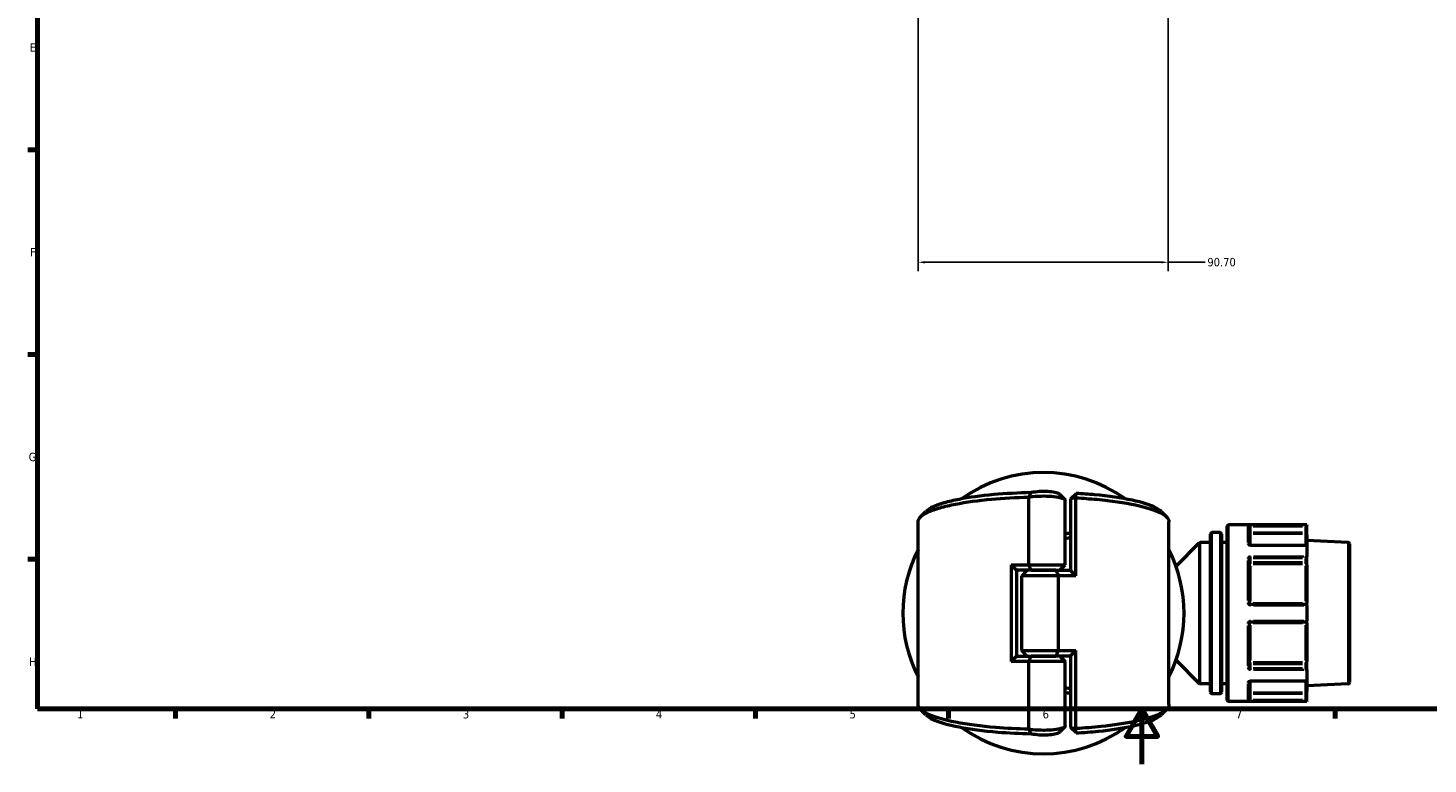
# Model space of a CAD drawing. Header units: millimetres. Extents: x 0 to 926, y 0 to 951.
# Tile 1 of 17: x 17 to 524, y 0 to 267. Entities that reach past the tile are written whole.
import ezdxf

# ---------------------------------------------------------------- set-up
doc = ezdxf.new("R2010")
doc.units = ezdxf.units.MM
for name, color, linetype, lineweight in [('Border (ANSI)', 7, 'Continuous', 70), ('Dimension (ANSI)', 7, 'Continuous', 25), ('Visible (ANSI)', 7, 'Continuous', 50), ('Visible Narrow (ANSI)', 7, 'Continuous', 35)]:
    doc.layers.add(name, color=color, linetype=linetype, lineweight=lineweight)
doc.styles.add('Note Text (ANSI)', font='tahoma.ttf')
doc.dimstyles.new('Default - mm (ANSI)', dxfattribs={"dimtxt": 3.048, "dimasz": 2.5, "dimexe": 3.175, "dimexo": 1.6002, "dimgap": 0.8, "dimtad": 0, "dimtoh": 1, "dimrnd": 1e-08, "dimzin": 4, "dimdsep": 46, "dimtxsty": 'Note Text (ANSI)', "dimcen": 0.09, "dimdle": 10, "dimclrd": 256, "dimclre": 256, "dimclrt": 256, "dimadec": 1, "dimazin": 1, "dimtfac": 1, "dimtofl": 0, "dimtmove": 0, "dimatfit": 3, "dimfxl": 1, "dimtolj": 1, "dimtzin": 4, "dimlwd": -1, "dimlwe": -1, "dimarcsym": 0})

# ---------------------------------------------------------------- blocks, each defined once
blk = doc.blocks.new('Borders Default Border')
at = {"layer": 'Border (ANSI)'}
for p, q in [((20, 222.75), (16.55, 222.75)), ((20, 148.5), (16.55, 148.5)), ((20, 74.25), (16.55, 74.25)), ((70.08, 20), (70.08, 16.55)), ((140.17, 20), (140.17, 16.55)), ((210.25, 20), (210.25, 16.55)), ((280.33, 20), (280.33, 16.55)), ((350.42, 20), (350.42, 16.55)), ((490.58, 20), (490.58, 16.55))]:
    blk.add_line(p, q, dxfattribs=at)
at = {"layer": 'Border (ANSI)', "flags": 128}
for points in [[(20, 20), (20, 574), (821, 574), (821, 20), (20, 20)], [(420.5, 0), (420.5, 20), (414.73, 10), (426.27, 10), (420.5, 20)]]:
    blk.add_lwpolyline(points, dxfattribs=at)
at = {"layer": 'Border (ANSI)', "char_height": 3.05, "attachment_point": 7, "style": 'Note Text (ANSI)'}
for s, insert in [('E', (17.21, 258.35)), ('F', (17.29, 184.1)), ('G', (16.81, 109.79)), ('H', (16.97, 35.6)), ('1', (34.35, 16.55)), ('2', (104.2, 16.55)), ('3', (174.26, 16.49)), ('4', (244.23, 16.55)), ('5', (314.48, 16.49)), ('6', (384.49, 16.49)), ('7', (454.6, 16.55))]:
    blk.add_mtext(s, dxfattribs=dict(at, insert=insert))
blk = doc.blocks.new('*D7')
at = {"layer": 'Defpoints', "color": 0, "transparency": 16777216}
for p in [(430, 324.1), (339.31, 318.86), (430, 181.98)]:
    blk.add_point(p, dxfattribs=at)
at = {"layer": 'Dimension (ANSI)', "transparency": 16777216}
for p, q in [((430, 322.5), (430, 178.8)), ((339.31, 317.26), (339.31, 178.8)), ((341.81, 181.98), (427.5, 181.98)), ((430, 181.98), (443.45, 181.98))]:
    blk.add_line(p, q, dxfattribs=at)
for points in [[(341.81, 182.39), (341.81, 181.56), (339.31, 181.98)], [(427.5, 182.39), (427.5, 181.56), (430, 181.98)]]:
    blk.add_solid(points, dxfattribs=at)
at = {"layer": 'Dimension (ANSI)', "transparency": 16777216, "insert": (444.25, 183.56), "char_height": 3.048, "attachment_point": 1, "style": 'Note Text (ANSI)'}
blk.add_mtext('\\A1;90.70', dxfattribs=at)

msp = doc.modelspace()

# ---------------------------------------------------------------- linework, layer by layer
at = {"layer": 'Visible (ANSI)'}
for p, q in [((379.391, 96.768), (379.391, 72.283)), ((394.605, 96.209), (396.605, 98.144)), ((396.548, 96.545), (394.605, 96.209)), ((396.548, 68.283), (396.548, 96.545)), ((392.715, 72.283), (392.715, 95.615)), ((394.605, 96.209), (394.605, 70.234)), ((339.305, 21.549), (339.305, 87.867)), ((430.305, 21.549), (430.305, 87.867)), ((480.265, 86.708), (451.905, 86.708)), ((480.263, 86.59), (479.765, 86.092)), ((480.265, 86.708), (480.265, 86.594)), ((480.265, 84.022), (480.265, 86.594)), ((445.405, 26.001), (445.405, 83.415)), ((448.905, 83.915), (445.905, 83.915)), ((449.405, 83.415), (449.405, 26.001)), ((451.405, 23.208), (451.405, 86.208)), ((459.405, 85.99), (459.405, 79.471)), ((480.265, 83.03), (480.265, 84.022)), ((480.265, 83.03), (480.265, 79.164)), ((432.867, 71.77), (441.259, 80.162)), ((445.405, 80.308), (441.612, 80.308)), ((451.405, 80.308), (449.405, 80.308)), ((480.119, 79.309), (459.905, 79.309)), ((495.331, 80.333), (480.265, 81.123)), ((480.265, 79.164), (480.265, 75.346)), ((495.805, 79.834), (495.805, 29.583)), ((373.062, 72.283), (373.062, 37.133)), ((373.062, 72.283), (379.391, 72.283)), ((379.391, 72.283), (392.715, 72.283)), ((390.715, 70.283), (392.715, 72.283)), ((459.405, 74.212), (459.405, 58.408)), ((480.265, 73.527), (480.265, 75.346)), ((480.265, 72.207), (480.265, 73.527)), ((480.265, 72.207), (480.265, 58.283)), ((375.005, 70.332), (375.005, 39.084)), ((380.329, 70.283), (375.005, 70.283)), ((378.895, 70.283), (376.895, 68.283)), ((390.219, 68.283), (376.895, 68.283)), ((376.895, 41.133), (376.895, 68.283)), ((389.281, 70.283), (380.329, 70.283)), ((380.329, 70.283), (389.281, 70.283)), ((389.281, 70.283), (394.605, 70.283)), ((396.548, 68.283), (390.219, 68.283)), ((390.219, 41.133), (390.219, 68.283)), ((479.765, 57.908), (459.905, 57.908)), ((480.265, 57.408), (480.265, 58.283)), ((480.265, 57.408), (480.265, 52.008)), ((459.405, 51.008), (459.405, 35.205)), ((459.905, 51.508), (479.765, 51.508)), ((480.265, 51.133), (480.265, 52.008)), ((480.265, 51.133), (480.265, 37.209)), ((376.895, 41.133), (390.219, 41.133)), ((378.895, 39.133), (376.895, 41.133)), ((390.219, 41.133), (396.548, 41.133)), ((396.548, 12.872), (396.548, 41.133)), ((379.391, 37.133), (373.062, 37.133)), ((375.005, 39.133), (380.329, 39.133)), ((392.715, 37.133), (379.391, 37.133)), ((379.391, 37.133), (379.391, 12.648)), ((380.329, 39.133), (389.281, 39.133)), ((389.281, 39.133), (380.329, 39.133)), ((394.605, 39.133), (389.281, 39.133)), ((390.715, 39.133), (392.715, 37.133)), ((392.715, 13.802), (392.715, 37.133)), ((394.605, 39.182), (394.605, 13.207)), ((432.867, 37.647), (441.259, 29.255)), ((480.265, 35.889), (480.265, 37.209)), ((480.265, 34.071), (480.265, 35.889)), ((480.265, 34.071), (480.265, 30.252)), ((445.405, 29.108), (441.612, 29.108)), ((448.905, 25.501), (445.905, 25.501)), ((451.405, 29.108), (449.405, 29.108)), ((459.405, 29.946), (459.405, 23.426)), ((459.905, 30.107), (480.119, 30.107)), ((480.265, 30.252), (480.265, 26.386)), ((495.331, 29.083), (480.265, 28.294)), ((480.265, 25.394), (480.265, 26.386)), ((480.265, 22.822), (480.265, 25.394)), ((480.265, 22.708), (451.905, 22.708)), ((479.765, 23.324), (480.263, 22.826)), ((480.265, 22.822), (480.265, 22.708)), ((394.605, 13.207), (396.548, 12.872)), ((396.605, 11.273), (394.605, 13.207))]:
    msp.add_line(p, q, dxfattribs=at)
for centre, radius, start, end in [((384.805, 54.708), 51, 54.36111, 125.63889), ((451.905, 86.208), 0.5, 90, 180), ((445.905, 83.415), 0.5, 90, 180), ((448.905, 83.415), 0.5, 0, 90), ((384.805, 54.708), 51, 153.14554, 206.85446), ((384.805, 54.708), 51, 333.14554, 26.85446), ((441.612, 79.808), 0.5, 90, 135), ((495.305, 79.834), 0.5, 0, 87), ((479.765, 57.408), 0.5, 4.9171, 90), ((479.765, 52.008), 0.5, 270, 355.0829), ((441.612, 29.608), 0.5, 225, 270), ((445.905, 26.001), 0.5, 180, 270), ((448.905, 26.001), 0.5, 270, 0), ((495.305, 29.583), 0.5, 273, 0), ((451.905, 23.208), 0.5, 180, 270), ((384.805, 54.708), 51, 234.36111, 305.63889)]:
    msp.add_arc(centre, radius, start, end, dxfattribs=at)
for centre, major_axis, start_param, end_param in [((479.765, 78.809), (0.462, 0.462), 5.9763058, 6.6758844), ((479.765, 74.991), (-0.462, -0.462), 1.1780972, 2.663074), ((479.765, 34.426), (0.462, -0.462), 0.4785187, 1.9634954), ((479.765, 30.607), (-0.462, 0.462), 2.7488936, 3.4484721)]:
    msp.add_ellipse(centre, major_axis=major_axis, ratio=0.4142136, start_param=start_param, end_param=end_param, dxfattribs=at)
for points, knots in [([(339.306, 87.867), (339.306, 88.188), (339.393, 88.509), (339.568, 88.828), (340.066, 89.734), (341.271, 90.625), (344.289, 91.985), (345.709, 92.488), (349.006, 93.432), (350.882, 93.873), (356.752, 95.011), (361.206, 95.614), (370.271, 96.427), (374.789, 96.677), (379.391, 96.786)], [1.5623176, 1.5623176, 1.5623176, 1.5623176, 1.6699392, 1.6699392, 1.6699392, 1.9755698, 1.9755698, 2.1678181, 2.1678181, 2.3600664, 2.3600664, 2.7130166, 2.7130166, 3.0212811, 3.0212811, 3.0212811, 3.0212811]), ([(380.341, 98.419), (375.648, 98.324), (371.034, 98.077), (362.088, 97.274), (357.813, 96.693), (352.199, 95.598), (350.409, 95.174), (347.271, 94.267), (345.925, 93.783), (343.62, 92.726), (342.714, 92.147), (342.123, 91.557)], [-3.038705, -3.038705, -3.038705, -3.038705, -2.7130166, -2.7130166, -2.3600664, -2.3600664, -2.1678181, -2.1678181, -1.9755698, -1.9755698, -1.764759, -1.764759, -1.764759, -1.764759]), ([(379.391, 96.768), (379.573, 96.803), (379.763, 96.836), (381.12, 97.051), (382.523, 97.167), (385.249, 97.227), (386.563, 97.19), (388.901, 96.995), (389.936, 96.845), (391.268, 96.537), (391.697, 96.402), (392.02, 96.258), (392.343, 96.114), (392.56, 95.96), (392.696, 95.741), (392.715, 95.678), (392.715, 95.615)], [-3.930402, -3.930402, -3.930402, -3.930402, -3.832456, -3.832456, -3.2534201, -3.2534201, -2.7386551, -2.7386551, -2.2519338, -2.2519338, -1.947733, -1.947733, -1.947733, -1.6435322, -1.6435322, -1.5220608, -1.5220608, -1.5220608, -1.5220608]), ([(380.341, 98.419), (380.182, 98.151), (380.026, 97.88), (379.72, 97.337), (379.569, 97.062), (379.421, 96.787)], [-0.2644332, -0.2644332, -0.2644332, -0.2644332, -0.13294016, -0.13294016, 0, 0, 0, 0]), ([(390.604, 97.879), (390.533, 97.95), (390.43, 98.019), (390.296, 98.086), (390.073, 98.197), (389.764, 98.3), (388.778, 98.539), (387.989, 98.656), (386.18, 98.808), (385.151, 98.837), (383.023, 98.79), (381.934, 98.7), (380.798, 98.515), (380.559, 98.469), (380.341, 98.419)], [1.7640504, 1.7640504, 1.7640504, 1.7640504, 1.947733, 1.947733, 1.947733, 2.2519338, 2.2519338, 2.7386551, 2.7386551, 3.2534201, 3.2534201, 3.832456, 3.832456, 4.000852, 4.000852, 4.000852, 4.000852]), ([(396.548, 96.545), (396.558, 96.811), (396.568, 97.078), (396.587, 97.611), (396.596, 97.877), (396.605, 98.144)], [-0.26029679, -0.26029679, -0.26029679, -0.26029679, -0.13020283, -0.13020283, 0, 0, 0, 0]), ([(396.548, 96.545), (399.13, 96.408), (401.651, 96.226), (409.385, 95.51), (414.214, 94.812), (422.14, 93.118), (425.257, 92.127), (428.971, 90.204), (429.955, 89.302), (430.227, 88.392), (430.279, 88.218), (430.305, 88.043), (430.305, 87.867)], [0.2632913, 0.2632913, 0.2632913, 0.2632913, 0.4409316, 0.4409316, 0.8305694, 0.8305694, 1.2148456, 1.2148456, 1.5205589, 1.5205589, 1.5205589, 1.579275, 1.579275, 1.579275, 1.579275]), ([(427.487, 91.557), (427.034, 92.011), (426.394, 92.457), (423.63, 93.919), (420.669, 94.872), (413.097, 96.502), (408.464, 97.173), (401.181, 97.849), (398.92, 98.015), (396.605, 98.144)], [-1.3768336, -1.3768336, -1.3768336, -1.3768336, -1.2148456, -1.2148456, -0.8305694, -0.8305694, -0.4409316, -0.4409316, -0.2749359, -0.2749359, -0.2749359, -0.2749359]), ([(394.605, 83.615), (394.519, 83.61), (394.432, 83.605), (393.806, 83.568), (393.262, 83.54), (392.715, 83.513)], [-0.296560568, -0.296560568, -0.296560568, -0.296560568, -0.288467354, -0.288467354, -0.238108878, -0.238108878, -0.238108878, -0.238108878]), ([(392.715, 81.909), (393.103, 81.929), (393.49, 81.95), (394.118, 81.987), (394.362, 82.001), (394.605, 82.017)], [0.250734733, 0.250734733, 0.250734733, 0.250734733, 0.288467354, 0.288467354, 0.312531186, 0.312531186, 0.312531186, 0.312531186]), ([(459.905, 79.309), (459.85, 79.309), (459.795, 79.314), (459.691, 79.331), (459.642, 79.343), (459.557, 79.372), (459.52, 79.388), (459.462, 79.421), (459.441, 79.437), (459.411, 79.463), (459.403, 79.473), (459.399, 79.479), (459.399, 79.479), (459.399, 79.479)], [0, 0, 0, 0, 0.02450766, 0.02450766, 0.0487203, 0.0487203, 0.0720987, 0.0720987, 0.09440085, 0.09440085, 0.11633824, 0.11633824, 0.12458306, 0.12458306, 0.12458306, 0.12458306]), ([(459.905, 57.908), (459.873, 57.908), (459.84, 57.911), (459.756, 57.928), (459.707, 57.946), (459.602, 58.005), (459.549, 58.05), (459.455, 58.174), (459.42, 58.259), (459.407, 58.367), (459.405, 58.387), (459.405, 58.408)], [0, 0, 0, 0, 0.01962332, 0.01962332, 0.05102063, 0.05102063, 0.09183714, 0.09183714, 0.14489859, 0.14489859, 0.15750537, 0.15750537, 0.15750537, 0.15750537]), ([(459.405, 51.008), (459.405, 51.066), (459.415, 51.123), (459.466, 51.264), (459.522, 51.342), (459.681, 51.469), (459.793, 51.508), (459.905, 51.508)], [0, 0, 0, 0, 0.03471345, 0.03471345, 0.09025498, 0.09025498, 0.15750602, 0.15750602, 0.15750602, 0.15750602]), ([(394.605, 27.4), (394.362, 27.415), (394.118, 27.43), (393.49, 27.467), (393.103, 27.488), (392.715, 27.507)], [-0.312531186, -0.312531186, -0.312531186, -0.312531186, -0.288467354, -0.288467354, -0.250734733, -0.250734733, -0.250734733, -0.250734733]), ([(392.715, 25.903), (393.262, 25.877), (393.806, 25.848), (394.432, 25.812), (394.519, 25.806), (394.605, 25.801)], [0.238108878, 0.238108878, 0.238108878, 0.238108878, 0.288467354, 0.288467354, 0.296560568, 0.296560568, 0.296560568, 0.296560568]), ([(459.399, 29.937), (459.399, 29.937), (459.404, 29.947), (459.433, 29.974), (459.452, 29.989), (459.505, 30.02), (459.537, 30.036), (459.614, 30.065), (459.659, 30.078), (459.757, 30.098), (459.811, 30.104), (459.878, 30.107), (459.892, 30.107), (459.905, 30.107)], [0.03292215, 0.03292215, 0.03292215, 0.03292215, 0.06007618, 0.06007618, 0.08212386, 0.08212386, 0.1042943, 0.1042943, 0.12747114, 0.12747114, 0.15153966, 0.15153966, 0.1575067, 0.1575067, 0.1575067, 0.1575067]), ([(379.391, 12.63), (375.337, 12.726), (371.349, 12.932), (362.141, 13.679), (357.147, 14.329), (348.813, 15.945), (345.454, 16.906), (341.271, 18.791), (340.066, 19.682), (339.568, 20.588), (339.393, 20.907), (339.306, 21.228), (339.306, 21.549)], [-3.0212811, -3.0212811, -3.0212811, -3.0212811, -2.7497567, -2.7497567, -2.3600664, -2.3600664, -1.9755698, -1.9755698, -1.6699392, -1.6699392, -1.6699392, -1.5623176, -1.5623176, -1.5623176, -1.5623176]), ([(430.305, 21.549), (430.305, 21.374), (430.279, 21.199), (430.227, 21.024), (429.955, 20.114), (428.971, 19.212), (426.291, 17.825), (424.997, 17.309), (421.937, 16.336), (420.172, 15.878), (414.59, 14.685), (410.29, 14.039), (402.692, 13.268), (399.664, 13.037), (396.548, 12.872)], [-1.579275, -1.579275, -1.579275, -1.579275, -1.5205589, -1.5205589, -1.5205589, -1.2148456, -1.2148456, -1.0227075, -1.0227075, -0.8305694, -0.8305694, -0.4777184, -0.4777184, -0.2632913, -0.2632913, -0.2632913, -0.2632913]), ([(342.123, 17.86), (342.714, 17.269), (343.62, 16.691), (347.024, 15.129), (350.22, 14.205), (358.191, 12.65), (362.986, 12.024), (372.076, 11.285), (376.177, 11.082), (380.341, 10.997)], [1.764759, 1.764759, 1.764759, 1.764759, 1.9755698, 1.9755698, 2.3600664, 2.3600664, 2.7497567, 2.7497567, 3.038705, 3.038705, 3.038705, 3.038705]), ([(396.605, 11.273), (399.433, 11.43), (402.18, 11.643), (409.333, 12.371), (413.457, 12.992), (418.789, 14.14), (420.472, 14.58), (423.378, 15.516), (424.602, 16.012), (426.394, 16.959), (427.034, 17.406), (427.487, 17.86)], [0.2749359, 0.2749359, 0.2749359, 0.2749359, 0.4777184, 0.4777184, 0.8305694, 0.8305694, 1.0227075, 1.0227075, 1.2148456, 1.2148456, 1.3768336, 1.3768336, 1.3768336, 1.3768336]), ([(392.715, 13.802), (392.715, 13.738), (392.696, 13.675), (392.56, 13.456), (392.343, 13.302), (392.02, 13.158), (391.697, 13.014), (391.268, 12.88), (389.936, 12.571), (388.901, 12.421), (386.563, 12.227), (385.249, 12.189), (382.523, 12.249), (381.12, 12.365), (379.763, 12.58), (379.573, 12.613), (379.391, 12.648)], [1.5220608, 1.5220608, 1.5220608, 1.5220608, 1.6435322, 1.6435322, 1.947733, 1.947733, 1.947733, 2.2519338, 2.2519338, 2.7386551, 2.7386551, 3.2534201, 3.2534201, 3.832456, 3.832456, 3.930402, 3.930402, 3.930402, 3.930402]), ([(379.421, 12.629), (379.566, 12.36), (379.714, 12.089), (380.02, 11.546), (380.179, 11.27), (380.341, 10.997)], [-0.26449622, -0.26449622, -0.26449622, -0.26449622, -0.13385771, -0.13385771, 0, 0, 0, 0]), ([(380.341, 10.997), (380.559, 10.947), (380.798, 10.901), (381.934, 10.717), (383.023, 10.626), (385.151, 10.579), (386.18, 10.609), (387.989, 10.76), (388.778, 10.877), (389.764, 11.116), (390.073, 11.22), (390.296, 11.331), (390.43, 11.397), (390.533, 11.467), (390.604, 11.537)], [-4.000852, -4.000852, -4.000852, -4.000852, -3.832456, -3.832456, -3.2534201, -3.2534201, -2.7386551, -2.7386551, -2.2519338, -2.2519338, -1.947733, -1.947733, -1.947733, -1.7640504, -1.7640504, -1.7640504, -1.7640504]), ([(396.605, 11.273), (396.596, 11.539), (396.587, 11.806), (396.568, 12.338), (396.558, 12.605), (396.548, 12.872)], [-0.26029608, -0.26029608, -0.26029608, -0.26029608, -0.13009062, -0.13009062, 0, 0, 0, 0])]:
    msp.add_open_spline(points, degree=3, knots=knots, dxfattribs=at)
for points in [[(379.421, 96.787), (379.411, 96.781), (379.401, 96.775), (379.391, 96.768)], [(379.421, 96.787), (379.411, 96.787), (379.401, 96.787), (379.391, 96.786)], [(390.604, 97.879), (391.255, 97.225), (391.909, 96.572), (392.563, 95.919)], [(340.164, 89.598), (340.817, 90.251), (341.47, 90.904), (342.122, 91.557)], [(427.488, 91.557), (428.141, 90.904), (428.794, 90.251), (429.447, 89.598)], [(480.265, 86.594), (480.265, 86.593), (480.265, 86.592), (480.263, 86.59)], [(480.263, 79.192), (480.265, 79.183), (480.265, 79.173), (480.265, 79.164)], [(375.005, 70.332), (374.355, 70.977), (373.706, 71.628), (373.062, 72.283)], [(379.391, 72.283), (379.686, 71.62), (380.002, 70.94), (380.329, 70.283)], [(480.265, 75.346), (480.265, 75.335), (480.265, 75.324), (480.263, 75.313)], [(389.281, 70.283), (389.608, 69.627), (389.924, 68.947), (390.219, 68.283)], [(394.605, 70.234), (395.256, 69.59), (395.904, 68.938), (396.548, 68.283)], [(480.263, 57.451), (480.265, 57.437), (480.265, 57.422), (480.265, 57.408)], [(480.265, 52.008), (480.265, 51.994), (480.265, 51.98), (480.263, 51.965)], [(389.281, 39.133), (389.608, 39.79), (389.924, 40.47), (390.219, 41.133)], [(396.548, 41.133), (395.904, 40.478), (395.256, 39.827), (394.605, 39.182)], [(375.005, 39.084), (374.355, 38.44), (373.706, 37.788), (373.062, 37.133)], [(380.329, 39.133), (380.002, 38.477), (379.686, 37.797), (379.391, 37.133)], [(480.263, 34.104), (480.265, 34.093), (480.265, 34.082), (480.265, 34.071)], [(480.265, 30.252), (480.265, 30.243), (480.265, 30.234), (480.263, 30.225)], [(480.263, 22.826), (480.265, 22.825), (480.265, 22.824), (480.265, 22.822)], [(342.122, 17.86), (341.47, 18.513), (340.817, 19.166), (340.164, 19.818)], [(429.447, 19.818), (428.794, 19.166), (428.141, 18.513), (427.488, 17.86)], [(379.391, 12.648), (379.401, 12.642), (379.411, 12.636), (379.421, 12.629)], [(379.391, 12.63), (379.401, 12.63), (379.411, 12.63), (379.421, 12.629)], [(392.563, 13.497), (391.909, 12.845), (391.255, 12.192), (390.604, 11.537)]]:
    msp.add_open_spline(points, degree=3, dxfattribs=at)
at = {"layer": 'Visible Narrow (ANSI)'}
for p, q in [((451.905, 86.314), (451.905, 23.102)), ((458.905, 80.372), (458.905, 86.371)), ((459.905, 86.129), (459.905, 86.586)), ((479.245, 86.59), (460.923, 86.59)), ((445.905, 83.556), (445.905, 25.861)), ((448.905, 25.861), (448.905, 83.556)), ((459.866, 84.022), (459.407, 84.022)), ((459.905, 84.126), (459.905, 85.989)), ((459.905, 83.532), (459.905, 83.986)), ((459.905, 83.44), (459.905, 79.639)), ((460.898, 86.092), (478.772, 86.092)), ((478.772, 84.022), (460.898, 84.022)), ((460.898, 83.526), (478.772, 83.526)), ((479.765, 85.989), (479.765, 84.126)), ((479.765, 83.986), (479.765, 83.532)), ((479.765, 79.639), (479.765, 83.44)), ((480.264, 84.022), (479.804, 84.022)), ((441.259, 29.568), (441.259, 79.848)), ((441.612, 79.993), (441.612, 29.423)), ((459.905, 79.203), (459.905, 79.309)), ((460.923, 79.192), (479.245, 79.192)), ((495.331, 29.399), (495.331, 80.018)), ((458.905, 59.339), (458.905, 73.823)), ((459.905, 74.665), (459.905, 75.284)), ((459.905, 73.247), (459.905, 74.564)), ((459.905, 72.543), (459.905, 73.147)), ((459.905, 71.894), (459.905, 59.114)), ((460.898, 74.637), (478.772, 74.637)), ((478.772, 73.174), (460.898, 73.174)), ((460.898, 72.514), (478.772, 72.514)), ((479.245, 75.313), (460.923, 75.313)), ((479.765, 74.564), (479.765, 73.247)), ((479.765, 73.147), (479.765, 72.543)), ((479.765, 59.114), (479.765, 71.894)), ((459.905, 57.91), (459.905, 58.31)), ((459.905, 57.488), (459.905, 57.907)), ((478.772, 58.346), (460.898, 58.346)), ((460.923, 57.451), (479.245, 57.451)), ((479.765, 58.31), (479.765, 57.91)), ((459.905, 51.51), (459.905, 51.929)), ((459.905, 51.107), (459.905, 51.507)), ((460.898, 51.071), (478.772, 51.071)), ((479.245, 51.965), (460.923, 51.965)), ((479.765, 51.507), (479.765, 51.107)), ((458.905, 35.594), (458.905, 50.077)), ((459.905, 50.302), (459.905, 37.522)), ((479.765, 37.522), (479.765, 50.302)), ((459.905, 36.269), (459.905, 36.874)), ((459.905, 34.852), (459.905, 36.17)), ((478.772, 36.903), (460.898, 36.903)), ((460.898, 36.243), (478.772, 36.243)), ((479.765, 36.874), (479.765, 36.269)), ((479.765, 36.17), (479.765, 34.852)), ((459.905, 34.133), (459.905, 34.752)), ((478.772, 34.779), (460.898, 34.779)), ((460.923, 34.104), (479.245, 34.104)), ((458.905, 23.045), (458.905, 29.044)), ((459.407, 25.394), (459.866, 25.394)), ((459.905, 30.107), (459.905, 30.214)), ((459.905, 29.777), (459.905, 25.976)), ((459.905, 25.43), (459.905, 25.884)), ((478.772, 25.89), (460.898, 25.89)), ((460.898, 25.394), (478.772, 25.394)), ((479.245, 30.225), (460.923, 30.225)), ((479.765, 25.976), (479.765, 29.777)), ((479.765, 25.884), (479.765, 25.43)), ((479.804, 25.394), (480.264, 25.394)), ((459.905, 23.428), (459.905, 25.291)), ((459.905, 22.831), (459.905, 23.287)), ((478.772, 23.324), (460.898, 23.324)), ((460.923, 22.826), (479.245, 22.826)), ((479.765, 25.291), (479.765, 23.428))]:
    msp.add_line(p, q, dxfattribs=at)
for centre, major_axis, ratio, start_param, end_param in [((458.905, 85.99), (0.5, 0), 0.9930776, 0.0785398, 1.4922565), ((459.905, 84.022), (-0.5, 0), 0.9921283, 0.0785398, 1.4922565), ((479.765, 83.03), (0.5, 0), 0.9921283, 0.0785398, 1.4922565), ((458.905, 79.444), (0.5, 0), 0.7852689, 0.1459048, 1.495802), ((458.905, 74.212), (0.5, 0), 0.6191549, 0.0785398, 1.4922565), ((459.905, 72.82), (-0.5, 0), 0.7071068, 4.7909288, 6.2046455), ((459.905, 72.82), (-0.5, 0), 0.6129928, 0.0785398, 1.4922565), ((479.765, 73.527), (0.5, 0), 0.7071068, 4.7909288, 6.2046455), ((479.765, 72.207), (0.5, 0), 0.6129928, 0.0785398, 1.4922565), ((458.905, 58.408), (0.5, 0), 0.1174603, 0.0785398, 1.4922565), ((459.905, 58.408), (-0.5, 0), 0.1252256, 0.0785398, 1.4922565), ((479.765, 58.283), (0.5, 0), 0.1252256, 0.0785398, 1.4922565), ((458.905, 51.008), (0.5, 0), 0.1174603, 4.7909288, 6.2046455), ((459.905, 51.008), (-0.5, 0), 0.1252256, 4.7909288, 6.2046455), ((479.765, 51.133), (0.5, 0), 0.1252256, 4.7909288, 6.2046455), ((459.905, 36.596), (-0.5, 0), 0.6129928, 4.7909288, 6.2046455), ((459.905, 36.596), (-0.5, 0), 0.7071068, 0.0785398, 1.4922565), ((479.765, 37.209), (0.5, 0), 0.6129928, 4.7909288, 6.2046455), ((479.765, 35.889), (0.5, 0), 0.7071068, 0.0785398, 1.4922565), ((458.905, 35.205), (0.5, 0), 0.6191549, 4.7909288, 6.2046455), ((458.905, 29.972), (0.5, 0), 0.7852689, 4.7873765, 6.1371511), ((459.905, 25.394), (-0.5, 0), 0.9921283, 4.7909288, 6.2046455), ((479.765, 26.386), (0.5, 0), 0.9921283, 4.7909288, 6.2046455), ((458.905, 23.426), (0.5, 0), 0.9930776, 4.7909288, 6.2046455)]:
    msp.add_ellipse(centre, major_axis=major_axis, ratio=ratio, start_param=start_param, end_param=end_param, dxfattribs=at)
for points, knots in [([(459.905, 86.59), (459.681, 86.59), (459.458, 86.584), (459.138, 86.56), (459.026, 86.544), (458.925, 86.514), (458.905, 86.501), (458.905, 86.487)], [-0.15750602, -0.15750602, -0.15750602, -0.15750602, -0.09025498, -0.09025498, -0.03471345, -0.03471345, 0, 0, 0, 0]), ([(459.405, 85.99), (459.405, 86.004), (459.415, 86.017), (459.466, 86.047), (459.522, 86.062), (459.681, 86.086), (459.793, 86.092), (459.905, 86.092)], [0, 0, 0, 0, 0.03471345, 0.03471345, 0.09025498, 0.09025498, 0.15750602, 0.15750602, 0.15750602, 0.15750602]), ([(458.905, 79.837), (458.905, 79.813), (458.907, 79.789), (458.932, 79.653), (459, 79.543), (459.189, 79.381), (459.294, 79.321), (459.505, 79.243), (459.605, 79.218), (459.773, 79.196), (459.839, 79.192), (459.905, 79.192)], [-0.1575053, -0.1575053, -0.1575053, -0.1575053, -0.14610875, -0.14610875, -0.09260413, -0.09260413, -0.05144674, -0.05144674, -0.01978721, -0.01978721, 0, 0, 0, 0]), ([(459.905, 75.313), (459.854, 75.313), (459.804, 75.31), (459.545, 75.279), (459.348, 75.201), (459.085, 74.994), (458.999, 74.882), (458.921, 74.683), (458.905, 74.602), (458.905, 74.521)], [-0.1575067, -0.1575067, -0.1575067, -0.1575067, -0.14229049, -0.14229049, -0.07905027, -0.07905027, -0.03040395, -0.03040395, 0, 0, 0, 0]), ([(459.405, 74.212), (459.405, 74.256), (459.413, 74.299), (459.452, 74.407), (459.495, 74.467), (459.627, 74.578), (459.725, 74.619), (459.854, 74.636), (459.88, 74.637), (459.905, 74.637)], [0, 0, 0, 0, 0.03040395, 0.03040395, 0.07905027, 0.07905027, 0.14229049, 0.14229049, 0.1575067, 0.1575067, 0.1575067, 0.1575067]), ([(458.905, 58.467), (458.905, 58.425), (458.908, 58.382), (458.935, 58.163), (459.004, 57.992), (459.194, 57.74), (459.298, 57.648), (459.508, 57.529), (459.608, 57.491), (459.774, 57.458), (459.84, 57.451), (459.905, 57.451)], [-0.15750537, -0.15750537, -0.15750537, -0.15750537, -0.14489859, -0.14489859, -0.09183714, -0.09183714, -0.05102063, -0.05102063, -0.01962332, -0.01962332, 0, 0, 0, 0]), ([(459.905, 51.965), (459.681, 51.965), (459.458, 51.886), (459.138, 51.627), (459.026, 51.469), (458.925, 51.183), (458.905, 51.066), (458.905, 50.95)], [-0.15750602, -0.15750602, -0.15750602, -0.15750602, -0.09025498, -0.09025498, -0.03471345, -0.03471345, 0, 0, 0, 0]), ([(458.905, 34.895), (458.905, 34.865), (458.907, 34.835), (458.932, 34.664), (459, 34.528), (459.189, 34.33), (459.294, 34.258), (459.505, 34.164), (459.605, 34.135), (459.773, 34.109), (459.839, 34.104), (459.905, 34.104)], [-0.1575053, -0.1575053, -0.1575053, -0.1575053, -0.14610875, -0.14610875, -0.09260413, -0.09260413, -0.05144674, -0.05144674, -0.01978721, -0.01978721, 0, 0, 0, 0]), ([(459.905, 34.779), (459.872, 34.779), (459.839, 34.782), (459.755, 34.796), (459.705, 34.811), (459.6, 34.861), (459.547, 34.9), (459.452, 35.006), (459.418, 35.079), (459.406, 35.172), (459.405, 35.188), (459.405, 35.205)], [0, 0, 0, 0, 0.01978721, 0.01978721, 0.05144674, 0.05144674, 0.09260413, 0.09260413, 0.14610875, 0.14610875, 0.1575053, 0.1575053, 0.1575053, 0.1575053]), ([(459.905, 30.225), (459.854, 30.225), (459.804, 30.222), (459.545, 30.196), (459.348, 30.13), (459.085, 29.96), (458.999, 29.868), (458.921, 29.708), (458.905, 29.643), (458.905, 29.58)], [-0.1575067, -0.1575067, -0.1575067, -0.1575067, -0.14229049, -0.14229049, -0.07905027, -0.07905027, -0.03040395, -0.03040395, 0, 0, 0, 0]), ([(458.905, 22.93), (458.905, 22.925), (458.908, 22.92), (458.935, 22.895), (459.004, 22.877), (459.194, 22.852), (459.298, 22.843), (459.508, 22.833), (459.608, 22.829), (459.774, 22.827), (459.84, 22.826), (459.905, 22.826)], [-0.15750537, -0.15750537, -0.15750537, -0.15750537, -0.14489859, -0.14489859, -0.09183714, -0.09183714, -0.05102063, -0.05102063, -0.01962332, -0.01962332, 0, 0, 0, 0]), ([(459.905, 23.324), (459.873, 23.324), (459.84, 23.325), (459.756, 23.328), (459.707, 23.331), (459.602, 23.341), (459.549, 23.35), (459.455, 23.374), (459.42, 23.392), (459.407, 23.417), (459.405, 23.421), (459.405, 23.426)], [0, 0, 0, 0, 0.01962332, 0.01962332, 0.05102063, 0.05102063, 0.09183714, 0.09183714, 0.14489859, 0.14489859, 0.15750537, 0.15750537, 0.15750537, 0.15750537])]:
    msp.add_open_spline(points, degree=3, knots=knots, dxfattribs=at)

# ---------------------------------------------------------------- block references
msp.add_blockref('Borders Default Border', (0, 0))

# ---------------------------------------------------------------- dimensions: what is measured, and where the dimension line sits
at = {"layer": 'Dimension (ANSI)'}
dim = msp.add_linear_dim(base=(430.003, 181.978), p1=(339.306, 318.864), p2=(430.003, 324.097), angle=180, dimstyle='Default - mm (ANSI)', override={"dimgap": 0.8, "dimtoh": 0, "dimdec": 2, "dimtol": 0, "dimlim": 0, "dimtp": 0, "dimtm": 0, "dimtdec": 2, "dimatfit": 2}, dxfattribs=at)
dim.commit()
dim.dimension.update_dxf_attribs({"geometry": '*D7', "text_midpoint": (449.306, 181.978), "dimtype": 160})

doc.saveas('drawing.dxf')
